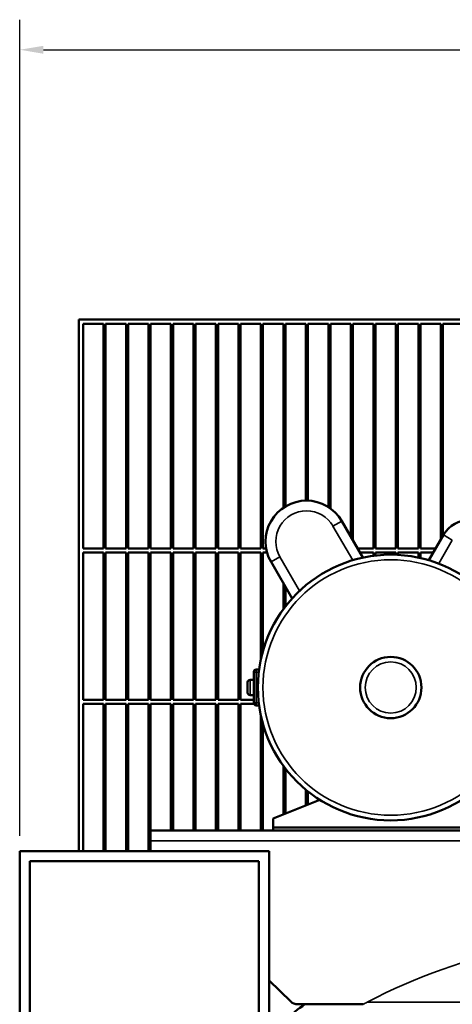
# Model space of a CAD drawing. Header units: inches. Extents: x 1 to 199, y 4 to 126.
# Tile 17 of 54: x 31 to 41, y 86 to 111. Entities that reach past the tile are written whole.
import ezdxf

# ---------------------------------------------------------------- set-up
doc = ezdxf.new("R2010")
doc.units = ezdxf.units.IN
doc.header["$LTSCALE"] = 5.882353
doc.header["$MEASUREMENT"] = 0
for name, color, linetype, lineweight in [('Dimension (ANSI)', 7, 'Continuous', 25), ('Visible (ANSI)', 7, 'Continuous', 50), ('Visible Narrow (ANSI)', 7, 'Continuous', 35)]:
    doc.layers.add(name, color=color, linetype=linetype, lineweight=lineweight)
doc.styles.add('Note Text (ANSI)', font='tahoma.ttf')
doc.dimstyles.new('Default (ANSI)', dxfattribs={"dimscale": 5.882353, "dimtxt": 0.12, "dimasz": 0.098425, "dimexe": 0.125, "dimexo": 0.0625, "dimgap": 0.031496, "dimtad": 0, "dimtih": 1, "dimtoh": 1, "dimrnd": 1e-08, "dimzin": 4, "dimdsep": 46, "dimtxsty": 'Note Text (ANSI)', "dimcen": 0.09, "dimdle": 0.393701, "dimclrd": 256, "dimclre": 256, "dimclrt": 256, "dimadec": 0, "dimazin": 1, "dimtfac": 1, "dimtofl": 0, "dimtmove": 0, "dimatfit": 3, "dimfxl": 1, "dimtolj": 1, "dimtzin": 4, "dimlwd": -1, "dimlwe": -1, "dimarcsym": 0})

# ---------------------------------------------------------------- blocks, each defined once
blk = doc.blocks.new('*D7')
at = {"layer": 'Defpoints', "color": 0, "transparency": 16777216}
for p in [(30.531, 109.818), (63.631, 103.333), (30.531, 90.216)]:
    blk.add_point(p, dxfattribs=at)
at = {"layer": 'Dimension (ANSI)', "transparency": 16777216}
for p, q in [((30.531, 90.584), (30.531, 110.553)), ((63.631, 103.701), (63.631, 110.553)), ((31.11, 109.818), (45.369, 109.818)), ((63.052, 109.818), (48.794, 109.818))]:
    blk.add_line(p, q, dxfattribs=at)
for points in [[(31.11, 109.914), (31.11, 109.721), (30.531, 109.818)], [(63.052, 109.914), (63.052, 109.721), (63.631, 109.818)]]:
    blk.add_solid(points, dxfattribs=at)
at = {"layer": 'Dimension (ANSI)', "transparency": 16777216, "insert": (45.554, 110.284), "char_height": 0.70588, "attachment_point": 1, "style": 'Note Text (ANSI)'}
blk.add_mtext('\\A1;(33.10)', dxfattribs=at)

msp = doc.modelspace()

# ---------------------------------------------------------------- linework, layer by layer
at = {"layer": 'Visible (ANSI)'}
for p, q in [((44.317, 103.216), (31.981, 103.216)), ((31.981, 103.216), (31.981, 90.216)), ((32.081, 97.616), (32.081, 103.116)), ((32.081, 103.116), (32.581, 103.116)), ((32.581, 103.116), (32.581, 97.616)), ((32.631, 103.116), (33.131, 103.116)), ((32.631, 97.616), (32.631, 103.116)), ((33.131, 103.116), (33.131, 97.616)), ((33.181, 103.116), (33.681, 103.116)), ((33.181, 97.616), (33.181, 103.116)), ((33.681, 103.116), (33.681, 97.616)), ((33.731, 103.116), (34.231, 103.116)), ((33.731, 97.616), (33.731, 103.116)), ((34.231, 103.116), (34.231, 97.616)), ((34.281, 103.116), (34.781, 103.116)), ((34.281, 97.616), (34.281, 103.116)), ((34.781, 103.116), (34.781, 97.616)), ((34.831, 103.116), (35.331, 103.116)), ((34.831, 97.616), (34.831, 103.116)), ((35.331, 103.116), (35.331, 97.616)), ((35.381, 103.116), (35.881, 103.116)), ((35.381, 97.616), (35.381, 103.116)), ((35.881, 103.116), (35.881, 97.616)), ((35.931, 103.116), (36.431, 103.116)), ((35.931, 97.616), (35.931, 103.116)), ((36.431, 103.116), (36.431, 97.616)), ((36.481, 103.116), (36.981, 103.116)), ((36.481, 97.616), (36.481, 103.116)), ((36.981, 103.116), (36.981, 98.615)), ((37.031, 103.116), (37.531, 103.116)), ((37.031, 98.647), (37.031, 103.116)), ((37.531, 103.116), (37.531, 98.788)), ((37.581, 103.116), (38.081, 103.116)), ((37.581, 98.788), (37.581, 103.116)), ((38.081, 103.116), (38.081, 98.632)), ((38.131, 103.116), (38.631, 103.116)), ((38.131, 98.598), (38.131, 103.116)), ((38.631, 103.116), (38.631, 97.905)), ((38.681, 103.116), (39.181, 103.116)), ((38.681, 97.818), (38.681, 103.116)), ((39.181, 103.116), (39.181, 97.616)), ((39.231, 103.116), (39.731, 103.116)), ((39.231, 97.616), (39.231, 103.116)), ((39.731, 103.116), (39.731, 97.616)), ((39.781, 103.116), (40.281, 103.116)), ((39.781, 97.616), (39.781, 103.116)), ((40.281, 103.116), (40.281, 97.616)), ((40.331, 103.116), (40.831, 103.116)), ((40.331, 97.616), (40.331, 103.116)), ((40.831, 103.116), (40.831, 97.838)), ((40.881, 103.116), (41.381, 103.116)), ((40.881, 97.924), (40.881, 103.116)), ((38.926, 97.394), (38.41, 98.288)), ((40.538, 97.33), (40.894, 97.947)), ((32.581, 97.616), (32.081, 97.616)), ((33.131, 97.616), (32.631, 97.616)), ((33.681, 97.616), (33.181, 97.616)), ((34.231, 97.616), (33.731, 97.616)), ((34.781, 97.616), (34.281, 97.616)), ((35.331, 97.616), (34.831, 97.616)), ((35.881, 97.616), (35.381, 97.616)), ((36.431, 97.616), (35.931, 97.616)), ((36.559, 97.616), (36.481, 97.616)), ((39.181, 97.616), (38.798, 97.616)), ((39.731, 97.616), (39.231, 97.616)), ((40.281, 97.616), (39.781, 97.616)), ((40.703, 97.616), (40.331, 97.616)), ((32.081, 93.916), (32.081, 97.516)), ((32.081, 97.516), (32.581, 97.516)), ((32.581, 97.516), (32.581, 93.916)), ((32.631, 93.916), (32.631, 97.516)), ((32.631, 97.516), (33.131, 97.516)), ((33.131, 97.516), (33.131, 93.916)), ((33.181, 93.916), (33.181, 97.516)), ((33.181, 97.516), (33.681, 97.516)), ((33.681, 97.516), (33.681, 93.916)), ((33.731, 93.916), (33.731, 97.516)), ((33.731, 97.516), (34.231, 97.516)), ((34.231, 97.516), (34.231, 93.916)), ((34.281, 93.916), (34.281, 97.516)), ((34.281, 97.516), (34.781, 97.516)), ((34.781, 97.516), (34.781, 93.916)), ((34.831, 93.916), (34.831, 97.516)), ((34.831, 97.516), (35.331, 97.516)), ((35.331, 97.516), (35.331, 93.916)), ((35.381, 93.916), (35.381, 97.516)), ((35.381, 97.516), (35.881, 97.516)), ((35.881, 97.516), (35.881, 93.916)), ((35.931, 93.916), (35.931, 97.516)), ((35.931, 97.516), (36.431, 97.516)), ((36.431, 97.516), (36.431, 94.91)), ((36.481, 95.109), (36.481, 97.516)), ((36.481, 97.516), (36.582, 97.516)), ((38.856, 97.516), (39.181, 97.516)), ((39.181, 97.516), (39.181, 97.438)), ((39.231, 97.444), (39.231, 97.516)), ((39.231, 97.516), (39.731, 97.516)), ((39.731, 97.516), (39.731, 97.464)), ((39.781, 97.461), (39.781, 97.516)), ((39.781, 97.516), (40.281, 97.516)), ((40.281, 97.516), (40.281, 97.395)), ((40.331, 97.384), (40.331, 97.516)), ((40.331, 97.516), (40.645, 97.516)), ((36.678, 97.288), (37.194, 96.394)), ((36.981, 96.763), (36.981, 96.132)), ((37.031, 96.199), (37.031, 96.676)), ((36.256, 94.594), (36.256, 93.839)), ((36.386, 94.654), (36.316, 94.654)), ((36.106, 94.344), (36.106, 94.089)), ((36.256, 94.404), (36.166, 94.404)), ((36.256, 94.029), (36.166, 94.029)), ((32.581, 93.916), (32.081, 93.916)), ((32.081, 90.216), (32.081, 93.816)), ((32.081, 93.816), (32.581, 93.816)), ((32.581, 93.816), (32.581, 90.216)), ((33.131, 93.916), (32.631, 93.916)), ((32.631, 90.216), (32.631, 93.816)), ((32.631, 93.816), (33.131, 93.816)), ((33.131, 93.816), (33.131, 90.216)), ((33.681, 93.916), (33.181, 93.916)), ((33.181, 90.216), (33.181, 93.816)), ((33.181, 93.816), (33.681, 93.816)), ((33.681, 93.816), (33.681, 90.216)), ((34.231, 93.916), (33.731, 93.916)), ((33.731, 90.716), (33.731, 93.816)), ((33.731, 93.816), (34.231, 93.816)), ((34.231, 93.816), (34.231, 90.716)), ((34.781, 93.916), (34.281, 93.916)), ((34.281, 90.716), (34.281, 93.816)), ((34.281, 93.816), (34.781, 93.816)), ((34.781, 93.816), (34.781, 90.716)), ((35.331, 93.916), (34.831, 93.916)), ((34.831, 90.716), (34.831, 93.816)), ((34.831, 93.816), (35.331, 93.816)), ((35.331, 93.816), (35.331, 90.716)), ((35.881, 93.916), (35.381, 93.916)), ((35.381, 90.716), (35.381, 93.816)), ((35.381, 93.816), (35.881, 93.816)), ((35.881, 93.816), (35.881, 90.716)), ((36.256, 93.916), (35.931, 93.916)), ((35.931, 90.716), (35.931, 93.816)), ((35.931, 93.816), (36.261, 93.816)), ((36.386, 93.779), (36.316, 93.779)), ((36.431, 93.522), (36.431, 90.716)), ((36.481, 90.716), (36.481, 93.323)), ((36.981, 92.3), (36.981, 91.113)), ((37.031, 91.133), (37.031, 92.233)), ((37.531, 91.715), (37.531, 91.33)), ((37.581, 91.35), (37.581, 91.674)), ((36.731, 91.014), (37.874, 91.466)), ((36.731, 90.791), (36.731, 91.014)), ((33.731, 90.466), (33.731, 90.716)), ((44.481, 90.716), (33.731, 90.716)), ((36.731, 90.716), (36.731, 90.791)), ((36.731, 90.791), (42.481, 90.791)), ((33.731, 90.466), (33.731, 90.216)), ((30.531, 90.216), (30.531, 79.716)), ((36.631, 90.216), (30.531, 90.216)), ((36.631, 79.716), (36.631, 90.216)), ((30.781, 79.966), (30.781, 89.966)), ((30.781, 89.966), (36.381, 89.966)), ((36.381, 89.966), (36.381, 79.966)), ((36.631, 87.045), (37.159, 86.536)), ((37.332, 86.466), (38.933, 86.466))]:
    msp.add_line(p, q, dxfattribs=at)
for radius in [3.25, 0.75]:
    msp.add_circle((39.606, 94.216), radius, dxfattribs=at)
for centre, radius, start, end in [((37.544, 97.788), 1, 30, 210), ((41.544, 97.572), 0.75, 330, 150), ((36.316, 94.594), 0.06, 90, 180), ((36.166, 94.344), 0.06, 90, 180), ((36.166, 94.089), 0.06, 180, 270), ((36.316, 93.839), 0.06, 180, 270), ((37.332, 86.716), 0.25, 226.0416, 270), ((39.731, 83.14), 4, 123.7565, 140.805)]:
    msp.add_arc(centre, radius, start, end, dxfattribs=at)
at = {"layer": 'Visible Narrow (ANSI)'}
for p, q in [((38.41, 98.288), (38.193, 98.163)), ((38.675, 97.33), (38.193, 98.163)), ((40.779, 97.247), (41.111, 97.822)), ((40.894, 97.947), (41.111, 97.822)), ((36.678, 97.288), (36.894, 97.413)), ((36.894, 97.413), (37.376, 96.58)), ((36.256, 94.594), (36.316, 94.594)), ((36.316, 94.654), (36.316, 94.594)), ((36.378, 94.594), (36.316, 94.594)), ((36.316, 94.594), (36.316, 93.839)), ((36.166, 94.404), (36.166, 94.029)), ((36.256, 93.839), (36.316, 93.839)), ((36.378, 93.839), (36.316, 93.839)), ((36.316, 93.839), (36.316, 93.779)), ((33.731, 90.466), (44.481, 90.466)), ((39.031, 86.519), (52.431, 86.519))]:
    msp.add_line(p, q, dxfattribs=at)
for radius in [3.125, 0.625]:
    msp.add_circle((39.606, 94.216), radius, dxfattribs=at)
for centre, radius, start, end in [((37.544, 97.788), 0.75, 30, 210), ((45.731, 73.673), 14.488, 101.7005, 117.5452)]:
    msp.add_arc(centre, radius, start, end, dxfattribs=at)
msp.add_open_spline([(39.031, 86.519), (38.998, 86.502), (38.965, 86.484), (38.933, 86.466)], degree=3, dxfattribs=at)

# ---------------------------------------------------------------- dimensions: what is measured, and where the dimension line sits
at = {"layer": 'Dimension (ANSI)'}
dim = msp.add_linear_dim(base=(30.531, 109.818), p1=(63.631, 103.333), p2=(30.531, 90.216), angle=180, text='(<>)', dimstyle='Default (ANSI)', override={"dimgap": 0.031496, "dimtih": 0, "dimtoh": 0, "dimdec": 2, "dimtol": 0, "dimlim": 0, "dimtp": 0, "dimtm": 0, "dimtdec": 2, "dimatfit": 1}, dxfattribs=at)
dim.commit()
dim.dimension.update_dxf_attribs({"geometry": '*D7', "text_midpoint": (47.081, 109.818), "dimtype": 160})

doc.saveas('drawing.dxf')
